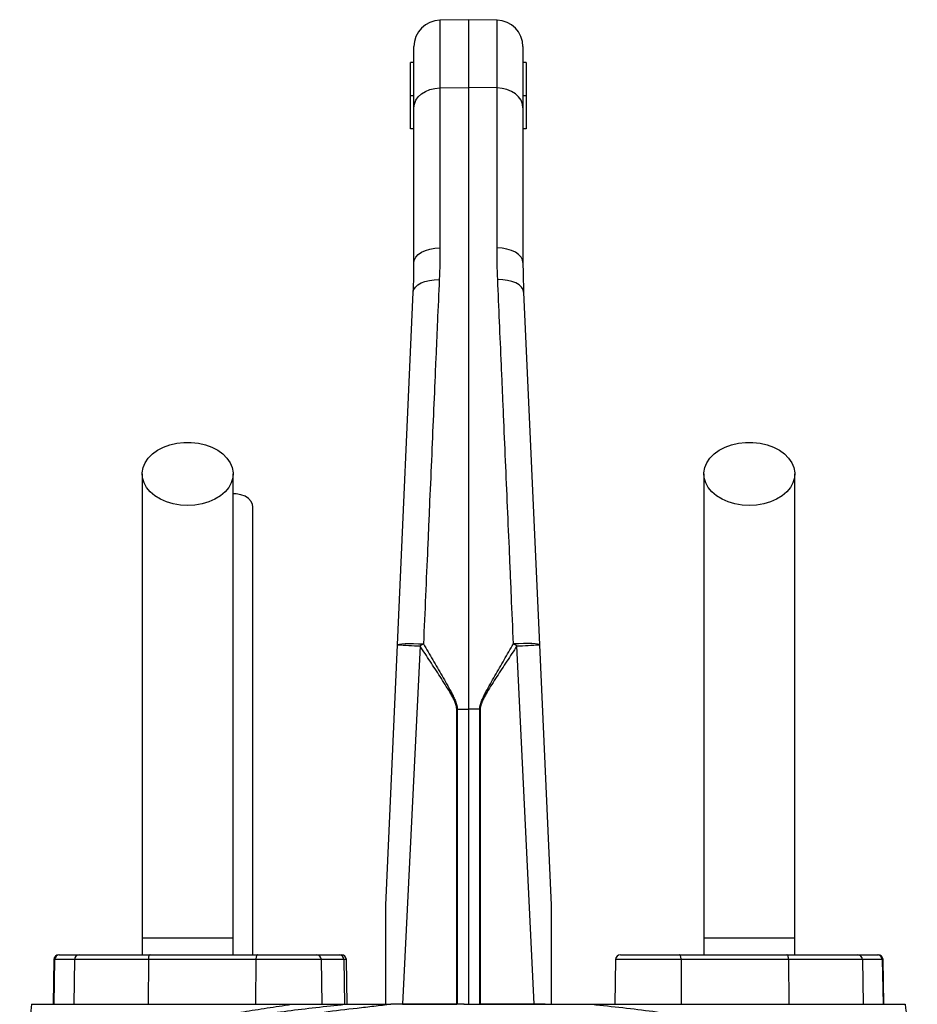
# Model space of a CAD drawing. Header units: millimetres. Extents: x 2377 to 3568, y 1016 to 5019.
# Tile 15 of 15: x 2701 to 3244, y 4423 to 5019. Entities that reach past the tile are written whole.
import ezdxf

# ---------------------------------------------------------------- set-up
doc = ezdxf.new("R2010")
doc.units = ezdxf.units.MM
doc.header["$LTSCALE"] = 2

msp = doc.modelspace()

# ---------------------------------------------------------------- linework, layer by layer
at = {"color": 7, "linetype": 'Continuous', "lineweight": 25}
for p, q in [((2972.46, 5018.71), (2955.18, 5018.41)), ((2989.74, 5018.41), (2972.46, 5018.71)), ((2972.46, 5018.71), (2972.46, 4977.61)), ((2939.46, 4965.35), (2939.46, 5002.41)), ((3005.46, 5002.41), (3005.46, 4965.35)), ((2937.46, 4972.71), (2937.46, 4992.71)), ((2939.46, 4992.71), (2937.46, 4992.71)), ((3007.46, 4992.71), (3005.46, 4992.71)), ((3007.46, 4992.71), (3007.46, 4972.71)), ((2955.18, 4977.39), (2972.46, 4977.61)), ((2955.18, 4977.39), (2955.18, 4880.59)), ((2972.46, 4977.61), (2972.46, 4601.4)), ((2989.74, 4977.39), (2972.46, 4977.61)), ((2989.74, 4880.59), (2989.74, 4977.39)), ((2937.46, 4952.71), (2937.46, 4972.71)), ((2939.46, 4972.71), (2937.46, 4972.71)), ((3007.46, 4972.71), (3005.46, 4972.71)), ((3007.46, 4972.71), (3007.46, 4952.71)), ((2939.46, 4871.65), (2939.46, 4965.35)), ((3005.46, 4965.35), (3005.46, 4871.65)), ((2939.46, 4952.71), (2937.46, 4952.71)), ((3007.46, 4952.71), (3005.46, 4952.71)), ((2929.52, 4640.34), (2939.06, 4853.78)), ((3005.86, 4853.78), (3015.41, 4640.34)), ((2922.46, 4482.71), (2929.52, 4640.34)), ((2943.15, 4639.63), (2932.61, 4422.71)), ((3012.32, 4422.71), (3001.77, 4639.63)), ((3015.41, 4640.34), (3022.46, 4482.71)), ((2965.34, 4601.4), (2965.63, 4601.4)), ((2965.34, 4422.71), (2965.34, 4601.4)), ((2965.63, 4601.4), (2972.46, 4601.4)), ((2965.63, 4601.4), (2965.63, 4422.71)), ((2979.3, 4601.4), (2972.46, 4601.4)), ((2972.46, 4601.4), (2972.46, 4422.71)), ((2979.3, 4422.71), (2979.3, 4601.4)), ((2979.59, 4601.4), (2979.59, 4422.71)), ((2774.96, 4462.71), (2774.96, 4452.71)), ((2829.96, 4462.71), (2774.96, 4462.71)), ((2829.96, 4452.71), (2829.96, 4462.71)), ((3114.96, 4462.71), (3114.96, 4452.71)), ((3169.96, 4462.71), (3114.96, 4462.71)), ((3169.96, 4452.71), (3169.96, 4462.71)), ((2724.51, 4452.71), (2724.92, 4452.71)), ((2724.92, 4452.71), (2736.95, 4452.71)), ((2736.95, 4452.71), (2779.71, 4452.71)), ((2779.71, 4452.71), (2844.81, 4452.71)), ((2844.81, 4452.71), (2880.41, 4452.71)), ((2880.41, 4452.71), (2894.19, 4452.71)), ((2894.19, 4452.71), (2895.56, 4452.71)), ((3064.51, 4452.71), (3100.11, 4452.71)), ((3100.11, 4452.71), (3165.22, 4452.71)), ((3165.22, 4452.71), (3207.98, 4452.71)), ((3207.98, 4452.71), (3220.01, 4452.71)), ((3220.01, 4452.71), (3220.41, 4452.71)), ((2721.51, 4449.76), (2721.04, 4422.71)), ((2721.96, 4449.76), (2721.5, 4422.71)), ((2733.99, 4449.76), (2721.96, 4449.76)), ((2733.99, 4449.76), (2733.53, 4422.71)), ((2778.68, 4449.76), (2733.99, 4449.76)), ((2778.68, 4449.76), (2778.52, 4422.71)), ((2843.79, 4449.76), (2778.68, 4449.76)), ((2843.79, 4449.76), (2843.63, 4422.71)), ((2883.89, 4422.71), (2883.41, 4449.76)), ((2897.03, 4449.76), (2897.48, 4422.71)), ((2899.03, 4422.71), (2898.56, 4449.76)), ((3061.51, 4449.76), (3061.04, 4422.71)), ((3101.14, 4449.76), (3101.3, 4422.71)), ((3166.24, 4449.76), (3101.14, 4449.76)), ((3166.24, 4449.76), (3166.4, 4422.71)), ((3210.93, 4449.76), (3166.24, 4449.76)), ((3210.93, 4449.76), (3211.4, 4422.71)), ((3222.97, 4449.76), (3210.93, 4449.76)), ((3222.97, 4449.76), (3223.43, 4422.71)), ((3223.89, 4422.71), (3223.41, 4449.76)), ((2932.61, 4422.71), (2965.34, 4422.71)), ((2965.63, 4422.71), (2965.34, 4422.71)), ((2969.56, 4422.71), (2970.26, 4422.71)), ((2969.91, 4422.71), (2971.77, 4422.71)), ((2971.42, 4422.71), (2972.12, 4422.71)), ((2971.77, 4422.71), (2972.47, 4422.71)), ((2972.47, 4422.71), (2974.35, 4422.71)), ((2974.35, 4422.71), (2974.83, 4422.71)), ((2979.59, 4422.71), (2979.3, 4422.71)), ((3012.32, 4422.71), (2979.59, 4422.71)), ((3019.38, 4422.71), (3019.49, 4422.71)), ((3079.64, 4422.71), (3079.66, 4422.71))]:
    msp.add_line(p, q, dxfattribs=at)
at = {"color": 8, "linetype": 'Continuous', "lineweight": 25}
for p, q in [((2955.18, 5018.41), (2955.18, 4977.39)), ((2989.74, 4977.39), (2989.74, 5018.41)), ((2721.96, 4449.76), (2721.51, 4449.76)), ((2883.41, 4449.76), (2843.79, 4449.76)), ((2897.03, 4449.76), (2883.41, 4449.76)), ((2898.56, 4449.76), (2897.03, 4449.76)), ((3101.14, 4449.76), (3061.51, 4449.76)), ((3223.41, 4449.76), (3222.97, 4449.76))]:
    msp.add_line(p, q, dxfattribs=at)
at = {"color": 7, "linetype": 'Continuous', "lineweight": 25, "flags": 128}
for points in [[(2939.46, 4965.35), (2939.76, 4967.67), (2940.65, 4969.91), (2942.1, 4971.97), (2944.05, 4973.79), (2946.43, 4975.28), (2949.15, 4976.41), (2952.1, 4977.12), (2955.18, 4977.39)], [(3005.46, 4965.35), (3005.16, 4967.67), (3004.27, 4969.91), (3002.82, 4971.97), (3000.88, 4973.79), (2998.5, 4975.28), (2995.78, 4976.41), (2992.82, 4977.12), (2989.74, 4977.39)], [(2939.46, 4871.65), (2939.76, 4873.38), (2940.65, 4875.04), (2942.1, 4876.57), (2944.05, 4877.92), (2946.43, 4879.03), (2949.15, 4879.87), (2952.1, 4880.39), (2955.18, 4880.59)], [(3005.46, 4871.65), (3005.16, 4873.38), (3004.27, 4875.04), (3002.82, 4876.57), (3000.88, 4877.92), (2998.5, 4879.03), (2995.78, 4879.87), (2992.82, 4880.39), (2989.74, 4880.59)], [(2939.06, 4853.78), (2939.43, 4855.34), (2940.36, 4856.82), (2941.83, 4858.17), (2943.77, 4859.33), (2946.14, 4860.26), (2948.82, 4860.92), (2951.73, 4861.3), (2954.77, 4861.38)], [(3005.86, 4853.78), (3005.5, 4855.34), (3004.57, 4856.82), (3003.1, 4858.17), (3001.15, 4859.33), (2998.79, 4860.26), (2996.11, 4860.92), (2993.19, 4861.3), (2990.16, 4861.38)], [(2802.46, 4724.6), (2798.05, 4724.84), (2793.76, 4725.58), (2789.68, 4726.79), (2785.94, 4728.44), (2782.63, 4730.48), (2779.83, 4732.86), (2777.62, 4735.53), (2776.05, 4738.41), (2775.16, 4741.43), (2774.99, 4744.51), (2775.52, 4747.57), (2776.75, 4750.52), (2778.65, 4753.31), (2781.16, 4755.84), (2784.23, 4758.06), (2787.77, 4759.91), (2791.68, 4761.35), (2795.88, 4762.32), (2800.25, 4762.82), (2804.68, 4762.82), (2809.04, 4762.32), (2813.24, 4761.35), (2817.16, 4759.91), (2820.7, 4758.06), (2823.77, 4755.84), (2826.28, 4753.31), (2828.18, 4750.52), (2829.41, 4747.57), (2829.94, 4744.51), (2829.76, 4741.43), (2828.88, 4738.41), (2827.31, 4735.53), (2825.1, 4732.86), (2822.3, 4730.48), (2818.98, 4728.44), (2815.24, 4726.79), (2811.17, 4725.58), (2806.87, 4724.84), (2802.46, 4724.6)], [(3142.46, 4724.6), (3138.05, 4724.84), (3133.76, 4725.58), (3129.68, 4726.79), (3125.94, 4728.44), (3122.63, 4730.48), (3119.83, 4732.86), (3117.62, 4735.53), (3116.05, 4738.41), (3115.16, 4741.43), (3114.99, 4744.51), (3115.52, 4747.57), (3116.75, 4750.52), (3118.65, 4753.31), (3121.16, 4755.84), (3124.23, 4758.06), (3127.77, 4759.91), (3131.68, 4761.35), (3135.88, 4762.32), (3140.25, 4762.82), (3144.68, 4762.82), (3149.04, 4762.32), (3153.24, 4761.35), (3157.16, 4759.91), (3160.7, 4758.06), (3163.77, 4755.84), (3166.28, 4753.31), (3168.18, 4750.52), (3169.41, 4747.57), (3169.94, 4744.51), (3169.76, 4741.43), (3168.88, 4738.41), (3167.31, 4735.53), (3165.1, 4732.86), (3162.3, 4730.48), (3158.98, 4728.44), (3155.24, 4726.79), (3151.17, 4725.58), (3146.87, 4724.84), (3142.46, 4724.6)], [(2841.96, 4723.74), (2841.76, 4725.24), (2840.87, 4727.15), (2839.32, 4728.84), (2837.22, 4730.21), (2834.7, 4731.18), (2831.9, 4731.68), (2829.97, 4731.73)], [(2929.52, 4640.34), (2929.83, 4640.57), (2930.72, 4640.76), (2932.17, 4640.91), (2934.12, 4641.01), (2936.49, 4641.06), (2939.2, 4641.06), (2942.15, 4641), (2945.22, 4640.89)], [(3015.41, 4640.34), (3015.1, 4640.57), (3014.21, 4640.76), (3012.76, 4640.91), (3010.81, 4641.01), (3008.44, 4641.06), (3005.72, 4641.06), (3002.78, 4641), (2999.71, 4640.89)], [(2779.71, 4452.71), (2779.51, 4452.65), (2779.32, 4452.49), (2779.14, 4452.22), (2778.99, 4451.85), (2778.86, 4451.4), (2778.77, 4450.89), (2778.71, 4450.34), (2778.68, 4449.76)], [(2844.81, 4452.71), (2844.62, 4452.65), (2844.42, 4452.49), (2844.25, 4452.22), (2844.09, 4451.85), (2843.97, 4451.4), (2843.87, 4450.89), (2843.81, 4450.34), (2843.79, 4449.76)], [(3101.14, 4449.76), (3101.12, 4450.34), (3101.06, 4450.89), (3100.96, 4451.4), (3100.83, 4451.85), (3100.68, 4452.22), (3100.5, 4452.49), (3100.31, 4452.65), (3100.11, 4452.71)], [(3166.24, 4449.76), (3166.22, 4450.34), (3166.16, 4450.89), (3166.06, 4451.4), (3165.94, 4451.85), (3165.78, 4452.22), (3165.61, 4452.49), (3165.42, 4452.65), (3165.22, 4452.71)]]:
    msp.add_lwpolyline(points, dxfattribs=at)
at = {"color": 7, "linetype": 'Continuous', "lineweight": 25}
for centre, radius, start, end in [((2955.46, 5002.41), 16, 91, 180), ((2989.46, 5002.41), 16, 0, 89), ((2961.83, 5126.28), 487.01, 266.19544, 267.80232), ((3052.61, 4463.19), 207.62, 121.14521, 121.81356), ((2892.32, 4463.19), 207.62, 58.18644, 58.85479), ((2983.1, 5126.28), 487.01, 272.19768, 273.80456), ((2724.51, 4449.71), 3, 90, 179), ((2724.94, 4449.73), 2.98, 90.4317, 179.44538), ((2736.97, 4449.73), 2.98, 90.4317, 179.44538), ((2880.41, 4449.71), 3, 1, 90), ((2894.11, 4449.79), 2.92, 359.48682, 88.47698), ((2895.56, 4449.71), 3, 1, 90), ((3064.51, 4449.71), 3, 90, 179), ((3207.96, 4449.73), 2.98, 0.55462, 89.5683), ((3219.99, 4449.73), 2.98, 0.55462, 89.5683), ((3220.41, 4449.71), 3, 1, 90)]:
    msp.add_arc(centre, radius, start, end, dxfattribs=at)
for points in [[(2955.18, 4880.59), (2955.18, 4874.28), (2955.05, 4867.88), (2954.77, 4861.38)], [(2990.16, 4861.38), (2989.88, 4867.88), (2989.74, 4874.28), (2989.74, 4880.59)], [(2939.06, 4853.78), (2939.33, 4859.83), (2939.46, 4865.79), (2939.46, 4871.65)], [(3005.46, 4871.65), (3005.46, 4865.79), (3005.59, 4859.83), (3005.86, 4853.78)], [(2979.59, 4601.4), (2979.49, 4601.4), (2979.4, 4601.4), (2979.3, 4601.4)], [(2969.91, 4422.71), (2954.99, 4422.71), (2940.15, 4422.71), (2925.55, 4422.71)]]:
    msp.add_open_spline(points, degree=3, dxfattribs=at)
for points, knots in [([(2954.77, 4861.38), (2954.41, 4853.03), (2954.04, 4844.53), (2953.48, 4831.57), (2953.29, 4827.22), (2952.91, 4818.48), (2952.72, 4814.08), (2951.76, 4791.97), (2950.98, 4773.89), (2949.78, 4746.18), (2949.38, 4736.85), (2948.76, 4722.7), (2948.56, 4717.96), (2948.15, 4708.43), (2947.94, 4703.65), (2946.9, 4679.71), (2946.06, 4660.39), (2945.22, 4640.89)], [0, 0, 0, 0, 0.125, 0.125, 0.1875, 0.1875, 0.25, 0.25, 0.5, 0.5, 0.625, 0.625, 0.6875, 0.6875, 0.75, 0.75, 1, 1, 1, 1]), ([(2999.71, 4640.89), (2999.28, 4650.64), (2998.86, 4660.36), (2998.23, 4674.89), (2998.03, 4679.72), (2997.61, 4689.33), (2997.4, 4694.12), (2996.37, 4717.97), (2995.56, 4736.75), (2994.36, 4764.45), (2993.96, 4773.61), (2993.37, 4787.24), (2993.17, 4791.76), (2992.78, 4800.77), (2992.59, 4805.24), (2991.63, 4827.44), (2990.88, 4844.67), (2990.16, 4861.38)], [0, 0, 0, 0, 0.125, 0.125, 0.1875, 0.1875, 0.25, 0.25, 0.5, 0.5, 0.625, 0.625, 0.6875, 0.6875, 0.75, 0.75, 1, 1, 1, 1]), ([(2774.96, 4743.74), (2774.96, 4737.87), (2774.96, 4726.23), (2774.96, 4708.67), (2774.96, 4690.92), (2774.96, 4672.8), (2774.96, 4654.08), (2774.96, 4634.61), (2774.96, 4615.14), (2774.96, 4595.84), (2774.96, 4576.87), (2774.96, 4557.56), (2774.96, 4536.09), (2774.96, 4512.67), (2774.96, 4487.51), (2774.96, 4470.91), (2774.96, 4462.71)], [0, 0, 0, 0, 0.079644, 0.158009, 0.235124, 0.311015, 0.385614, 0.459005, 0.531252, 0.593311, 0.65426, 0.714301, 0.773508, 0.85087, 0.926319, 1, 1, 1, 1]), ([(2829.96, 4462.71), (2829.96, 4467.78), (2829.96, 4478.32), (2829.96, 4494.73), (2829.96, 4512.36), (2829.96, 4529.69), (2829.96, 4546.51), (2829.96, 4562.6), (2829.96, 4579.1), (2829.96, 4596.6), (2829.96, 4614.87), (2829.96, 4633.72), (2829.96, 4652.35), (2829.96, 4670.71), (2829.96, 4688.87), (2829.96, 4707.02), (2829.96, 4725.31), (2829.96, 4737.52), (2829.96, 4743.74)], [0, 0, 0, 0, 0.045521, 0.094717, 0.147611, 0.204275, 0.251456, 0.300858, 0.352419, 0.406213, 0.470225, 0.53729, 0.607172, 0.679907, 0.755587, 0.834151, 0.915609, 1, 1, 1, 1]), ([(3114.96, 4743.74), (3114.96, 4737.87), (3114.96, 4726.23), (3114.96, 4708.67), (3114.96, 4690.92), (3114.96, 4672.8), (3114.96, 4654.08), (3114.96, 4634.61), (3114.96, 4615.14), (3114.96, 4595.84), (3114.96, 4576.87), (3114.96, 4557.56), (3114.96, 4536.09), (3114.96, 4512.67), (3114.96, 4487.51), (3114.96, 4470.91), (3114.96, 4462.71)], [0, 0, 0, 0, 0.079644, 0.158009, 0.235124, 0.311015, 0.385614, 0.459005, 0.531252, 0.593311, 0.65426, 0.714301, 0.773508, 0.85087, 0.926319, 1, 1, 1, 1]), ([(3169.96, 4462.71), (3169.96, 4467.78), (3169.96, 4478.32), (3169.96, 4494.73), (3169.96, 4512.36), (3169.96, 4529.69), (3169.96, 4546.51), (3169.96, 4562.6), (3169.96, 4579.1), (3169.96, 4596.6), (3169.96, 4614.87), (3169.96, 4633.72), (3169.96, 4652.35), (3169.96, 4670.71), (3169.96, 4688.87), (3169.96, 4707.02), (3169.96, 4725.31), (3169.96, 4737.52), (3169.96, 4743.74)], [0, 0, 0, 0, 0.045521, 0.094717, 0.147611, 0.204275, 0.251456, 0.300858, 0.352419, 0.406213, 0.470225, 0.53729, 0.607172, 0.679907, 0.755587, 0.834151, 0.915609, 1, 1, 1, 1]), ([(2841.96, 4452.71), (2841.96, 4456.11), (2841.96, 4465.4), (2841.96, 4479.72), (2841.96, 4494.78), (2841.96, 4507.28), (2841.96, 4517.78), (2841.96, 4527.18), (2841.96, 4540.5), (2841.96, 4557.92), (2841.96, 4578.79), (2841.96, 4597.63), (2841.96, 4614.55), (2841.96, 4629.54), (2841.96, 4643.33), (2841.96, 4653.86), (2841.96, 4662.14), (2841.96, 4669.15), (2841.96, 4677.53), (2841.96, 4687.25), (2841.96, 4698.27), (2841.96, 4710.58), (2841.96, 4719.19), (2841.96, 4723.74)], [0, 0, 0, 0, 0.031526, 0.086056, 0.132732, 0.171571, 0.202645, 0.231141, 0.260031, 0.328885, 0.39862, 0.468523, 0.527313, 0.585972, 0.642144, 0.694118, 0.718091, 0.748453, 0.785466, 0.82912, 0.879422, 0.93638, 1, 1, 1, 1]), ([(2965.34, 4601.4), (2965.34, 4601.87), (2965.29, 4602.34), (2965.14, 4603.26), (2965.03, 4603.71), (2964.63, 4605.04), (2964.27, 4605.89), (2963.48, 4607.57), (2963.05, 4608.4), (2962.16, 4610.02), (2961.69, 4610.82), (2960.28, 4613.22), (2959.3, 4614.79), (2957.33, 4617.93), (2956.33, 4619.49), (2953.32, 4624.16), (2951.29, 4627.26), (2947.23, 4633.45), (2945.19, 4636.54), (2943.15, 4639.63)], [0, 0, 0, 0, 0.03125, 0.03125, 0.0625, 0.0625, 0.125, 0.125, 0.1875, 0.1875, 0.25, 0.25, 0.375, 0.375, 0.5, 0.5, 0.75, 0.75, 1, 1, 1, 1]), ([(2945.22, 4640.89), (2947.1, 4637.69), (2948.99, 4634.48), (2952.74, 4628.06), (2954.61, 4624.84), (2957.39, 4620), (2958.32, 4618.38), (2960.14, 4615.13), (2961.04, 4613.49), (2962.33, 4611.02), (2962.76, 4610.19), (2963.58, 4608.52), (2963.97, 4607.67), (2964.68, 4605.95), (2965, 4605.07), (2965.36, 4603.73), (2965.46, 4603.27), (2965.59, 4602.34), (2965.63, 4601.87), (2965.63, 4601.4)], [0, 0, 0, 0, 0.25, 0.25, 0.5, 0.5, 0.625, 0.625, 0.75, 0.75, 0.8125, 0.8125, 0.875, 0.875, 0.9375, 0.9375, 0.96875, 0.96875, 1, 1, 1, 1]), ([(2979.3, 4601.4), (2979.3, 4602.35), (2979.45, 4603.27), (2979.92, 4605.06), (2980.25, 4605.95), (2980.96, 4607.68), (2981.35, 4608.52), (2982.17, 4610.2), (2982.59, 4611.02), (2983.89, 4613.5), (2984.79, 4615.13), (2986.61, 4618.38), (2987.53, 4619.99), (2990.31, 4624.84), (2992.19, 4628.06), (2995.94, 4634.48), (2997.82, 4637.69), (2999.71, 4640.89)], [0, 0, 0, 0, 0.0625, 0.0625, 0.125, 0.125, 0.1875, 0.1875, 0.25, 0.25, 0.375, 0.375, 0.5, 0.5, 0.75, 0.75, 1, 1, 1, 1]), ([(3001.77, 4639.63), (2999.74, 4636.54), (2997.7, 4633.45), (2993.64, 4627.27), (2991.61, 4624.17), (2988.6, 4619.5), (2987.6, 4617.94), (2985.63, 4614.8), (2984.66, 4613.23), (2983.24, 4610.84), (2982.78, 4610.04), (2981.89, 4608.41), (2981.46, 4607.59), (2980.66, 4605.91), (2980.3, 4605.04), (2979.9, 4603.71), (2979.79, 4603.26), (2979.63, 4602.34), (2979.59, 4601.87), (2979.59, 4601.4)], [0, 0, 0, 0, 0.25, 0.25, 0.5, 0.5, 0.625, 0.625, 0.75, 0.75, 0.8125, 0.8125, 0.875, 0.875, 0.9375, 0.9375, 0.96875, 0.96875, 1, 1, 1, 1]), ([(2922.46, 4422.71), (2922.46, 4427.8), (2922.46, 4432.9), (2922.46, 4443.07), (2922.46, 4448.16), (2922.46, 4455.78), (2922.46, 4458.32), (2922.46, 4463.39), (2922.46, 4465.92), (2922.46, 4469.71), (2922.46, 4470.97), (2922.46, 4473.48), (2922.46, 4474.74), (2922.46, 4476.61), (2922.46, 4477.23), (2922.46, 4478.46), (2922.46, 4479.08), (2922.46, 4480.29), (2922.46, 4480.89), (2922.46, 4481.73), (2922.46, 4482.01), (2922.46, 4482.37), (2922.46, 4482.48), (2922.46, 4482.65), (2922.46, 4482.71), (2922.46, 4482.71)], [0, 0, 0, 0, 0.25, 0.25, 0.5, 0.5, 0.625, 0.625, 0.75, 0.75, 0.8125, 0.8125, 0.875, 0.875, 0.90625, 0.90625, 0.9375, 0.9375, 0.96875, 0.96875, 0.984375, 0.984375, 0.992187, 0.992187, 1, 1, 1, 1]), ([(3022.46, 4482.71), (3022.46, 4482.71), (3022.46, 4482.65), (3022.46, 4482.48), (3022.46, 4482.36), (3022.46, 4482), (3022.46, 4481.72), (3022.46, 4480.87), (3022.46, 4480.27), (3022.46, 4479.05), (3022.46, 4478.44), (3022.46, 4477.2), (3022.46, 4476.58), (3022.46, 4474.71), (3022.46, 4473.46), (3022.46, 4470.94), (3022.46, 4469.68), (3022.46, 4465.89), (3022.46, 4463.36), (3022.46, 4458.3), (3022.46, 4455.76), (3022.46, 4448.15), (3022.46, 4443.06), (3022.46, 4432.89), (3022.46, 4427.8), (3022.46, 4422.71)], [0, 0, 0, 0, 0.007813, 0.007813, 0.015625, 0.015625, 0.03125, 0.03125, 0.0625, 0.0625, 0.09375, 0.09375, 0.125, 0.125, 0.1875, 0.1875, 0.25, 0.25, 0.375, 0.375, 0.5, 0.5, 0.75, 0.75, 1, 1, 1, 1]), ([(2708, 4422.71), (2707.33, 4417.43), (2705.98, 4406.88), (2703.92, 4390.9), (2702.22, 4377.84), (2701.14, 4370.12), (2700.8, 4367.7)], [0, 0, 0, 0, 0.2898975, 0.5798158, 0.8683734, 1, 1, 1, 1]), ([(2704.54, 4371.66), (2704.62, 4371.74), (2704.7, 4371.83), (2704.86, 4372), (2705.1, 4372.26), (2705.67, 4372.86), (2706.18, 4373.37), (2707.23, 4374.4), (2707.97, 4375.08), (2710.3, 4377.11), (2712.01, 4378.45), (2714.79, 4380.45), (2715.76, 4381.11), (2717.75, 4382.42), (2718.79, 4383.07), (2721.99, 4385.01), (2724.26, 4386.28), (2731.48, 4390.04), (2736.83, 4392.46), (2745.67, 4395.98), (2748.75, 4397.13), (2753.57, 4398.83), (2755.21, 4399.39), (2758.56, 4400.51), (2760.28, 4401.06), (2769, 4403.79), (2776.42, 4405.86), (2788.19, 4408.79), (2792.23, 4409.74), (2798.45, 4411.13), (2800.55, 4411.58), (2804.8, 4412.48), (2806.96, 4412.92), (2817.85, 4415.1), (2826.9, 4416.72), (2840.95, 4419.01), (2845.72, 4419.75), (2852.98, 4420.86), (2855.42, 4421.23), (2860.33, 4421.97), (2862.81, 4422.34), (2865.29, 4422.71)], [0, 0, 0, 0, 0.003906, 0.003906, 0.007813, 0.015625, 0.03125, 0.03125, 0.0625, 0.0625, 0.125, 0.125, 0.15625, 0.15625, 0.1875, 0.1875, 0.25, 0.25, 0.375, 0.375, 0.4375, 0.4375, 0.46875, 0.46875, 0.5, 0.5, 0.625, 0.625, 0.6875, 0.6875, 0.71875, 0.71875, 0.75, 0.75, 0.875, 0.875, 0.9375, 0.9375, 0.96875, 0.96875, 1, 1, 1, 1]), ([(2708.03, 4422.71), (2708.02, 4422.71), (2707.82, 4422.71), (2708.8, 4422.71), (2710.8, 4422.71), (2713.46, 4422.71), (2715.79, 4422.71), (2716.91, 4422.71)], [0, 0, 0, 0, 0.010015, 0.323715, 0.564181, 0.79077, 1, 1, 1, 1]), ([(2716.91, 4422.71), (2721.69, 4422.71), (2733.27, 4422.71), (2756.11, 4422.71), (2783.81, 4422.71), (2815.71, 4422.71), (2843.66, 4422.71), (2860.69, 4422.71), (2865.29, 4422.71)], [0.130712, 0.130712, 0.130712, 0.130712, 0.1802911, 0.2298702, 0.2794493, 0.3290284, 0.3786074, 0.3966326, 0.3966326, 0.3966326, 0.3966326]), ([(2865.29, 4422.71), (2866.38, 4422.71), (2868.54, 4422.71), (2871.79, 4422.71), (2875, 4422.71), (2878.2, 4422.71), (2882.07, 4422.71), (2886.69, 4422.71), (2892.12, 4422.71), (2895.81, 4422.71), (2897.69, 4422.71)], [0, 0, 0, 0, 0.101917, 0.202879, 0.302889, 0.401951, 0.500069, 0.66183, 0.828469, 1, 1, 1, 1]), ([(2925.55, 4422.71), (2922.11, 4422.28), (2918.68, 4421.87), (2911.86, 4421.06), (2908.47, 4420.66), (2898.36, 4419.47), (2891.71, 4418.67), (2885.16, 4417.85)], [0, 0, 0, 0, 0.25, 0.25, 0.5, 0.5, 1, 1, 1, 1]), ([(2897.69, 4422.71), (2898.12, 4422.71), (2898.99, 4422.71), (2900.33, 4422.71), (2901.69, 4422.71), (2903.09, 4422.71), (2905.16, 4422.71), (2907.94, 4422.71), (2911.42, 4422.71), (2914.92, 4422.71), (2918.44, 4422.71), (2921.98, 4422.71), (2924.36, 4422.71), (2925.55, 4422.71)], [0, 0, 0, 0, 0.048202, 0.097322, 0.147367, 0.198347, 0.250267, 0.373775, 0.500284, 0.624448, 0.74908, 0.874243, 1, 1, 1, 1]), ([(2932.61, 4422.71), (2931.94, 4422.71), (2929.65, 4422.71), (2927.66, 4422.71), (2926.25, 4422.71)], [0, 0, 0, 0, 0.289031, 1, 1, 1, 1]), ([(2974.83, 4422.71), (2975.61, 4422.71), (2977.19, 4422.71), (2979.55, 4422.71), (2981.92, 4422.71), (2984.27, 4422.71), (2986.63, 4422.71), (2988.99, 4422.71), (2991.34, 4422.71), (2993.69, 4422.71), (2996.03, 4422.71), (2998.38, 4422.71), (3000.72, 4422.71), (3003.06, 4422.71), (3005.4, 4422.71), (3007.74, 4422.71), (3010.07, 4422.71), (3012.4, 4422.71), (3014.73, 4422.71), (3017.05, 4422.71), (3018.6, 4422.71), (3019.38, 4422.71)], [0, 0, 0, 0, 0.052847, 0.105648, 0.158408, 0.211131, 0.263819, 0.316478, 0.36911, 0.421719, 0.47431, 0.526885, 0.579449, 0.632005, 0.684557, 0.737109, 0.789665, 0.842228, 0.894803, 0.947392, 1, 1, 1, 1]), ([(3018.79, 4422.71), (3018.4, 4422.71), (3016.63, 4422.71), (3014.21, 4422.71), (3012.32, 4422.71)], [0, 0, 0, 0, 0.219707, 1, 1, 1, 1]), ([(3019.49, 4422.71), (3020.08, 4422.71), (3021.27, 4422.71), (3023.04, 4422.71), (3024.8, 4422.71), (3026.55, 4422.71), (3028.3, 4422.71), (3030.04, 4422.71), (3031.77, 4422.71), (3033.91, 4422.71), (3036.41, 4422.71), (3039.26, 4422.71), (3042.01, 4422.71), (3044.66, 4422.71), (3046.39, 4422.71), (3047.24, 4422.71)], [0, 0, 0, 0, 0.062765, 0.125378, 0.187847, 0.25018, 0.312384, 0.374468, 0.436439, 0.498304, 0.604243, 0.707335, 0.807625, 0.905162, 1, 1, 1, 1]), ([(3047.24, 4422.71), (3048.43, 4422.71), (3050.77, 4422.71), (3054.25, 4422.71), (3057.67, 4422.71), (3059.91, 4422.71), (3061.02, 4422.71)], [0, 0, 0, 0, 0.256856, 0.509136, 0.756848, 1, 1, 1, 1]), ([(3061.02, 4422.71), (3061.86, 4422.71), (3064.48, 4422.71), (3068.88, 4422.71), (3074.24, 4422.71), (3077.83, 4422.71), (3079.64, 4422.71)], [0, 0, 0, 0, 0.134391, 0.418341, 0.706868, 1, 1, 1, 1]), ([(3079.66, 4422.71), (3080.36, 4422.71), (3081.78, 4422.71), (3083.88, 4422.71), (3085.98, 4422.71), (3088.07, 4422.71), (3090.15, 4422.71), (3092.23, 4422.71), (3094.29, 4422.71), (3096.34, 4422.71), (3098.39, 4422.71), (3100.43, 4422.71), (3102.46, 4422.71), (3107.83, 4422.71), (3116.43, 4422.71), (3127.95, 4422.71), (3139.07, 4422.71), (3149.78, 4422.71), (3160.04, 4422.71), (3169.82, 4422.71), (3179.09, 4422.71), (3187.85, 4422.71), (3196.07, 4422.71), (3203.73, 4422.71), (3210.79, 4422.71), (3215.69, 4422.71), (3218.85, 4422.71), (3220.52, 4422.71), (3222.13, 4422.71), (3223.69, 4422.71), (3225.19, 4422.71), (3226.64, 4422.71), (3227.55, 4422.71), (3228.01, 4422.71)], [0, 0, 0, 0, 0.0102993, 0.0205958, 0.0308902, 0.0411832, 0.0514754, 0.0617677, 0.0720607, 0.0823551, 0.0926516, 0.1029509, 0.1132539, 0.123561, 0.1852491, 0.2469823, 0.3088885, 0.3707352, 0.4328642, 0.4950081, 0.5572516, 0.6195486, 0.6825026, 0.7453932, 0.808835, 0.8722821, 0.8905187, 0.9087516, 0.9269848, 0.9452223, 0.963468, 0.9817259, 1, 1, 1, 1]), ([(3228.01, 4422.71), (3229.01, 4422.71), (3230.99, 4422.71), (3233.38, 4422.71), (3235.24, 4422.71), (3236.59, 4422.71), (3236.74, 4422.71), (3236.82, 4422.71)], [0, 0, 0, 0, 0.1836528, 0.3672308, 0.5722236, 0.7771022, 1, 1, 1, 1]), ([(3244.15, 4367.46), (3243.95, 4368.85), (3243.07, 4375.14), (3241.5, 4387.12), (3239.28, 4404.17), (3237.74, 4416.27), (3236.92, 4422.71)], [0, 0, 0, 0, 0.0754015, 0.3413038, 0.6494871, 1, 1, 1, 1])]:
    msp.add_open_spline(points, degree=3, knots=knots, dxfattribs=at)
at = {"color": 8, "linetype": 'Continuous', "lineweight": 25}
for points, knots in [([(2740.2, 4390.64), (2741.49, 4391.19), (2747.19, 4393.63), (2758.97, 4397.58), (2773.92, 4402), (2788.37, 4405.65), (2801.35, 4408.56), (2814.37, 4411.17), (2823.99, 4412.89), (2834.62, 4414.67), (2846.34, 4416.49), (2862.91, 4418.76), (2880.01, 4420.87), (2891.79, 4422.1), (2897.69, 4422.71)], [0, 0, 0, 0, 0.036604, 0.161586, 0.283143, 0.371116, 0.459431, 0.536569, 0.613938, 0.632035, 0.723338, 0.81501, 0.907312, 1, 1, 1, 1]), ([(3047.24, 4422.71), (3053.48, 4422.06), (3065.97, 4420.75), (3084.24, 4418.48), (3102.1, 4415.98), (3120.66, 4413.01), (3139.31, 4409.51), (3157.69, 4405.43), (3174.76, 4400.99), (3190.34, 4396.12), (3201.2, 4392.35), (3206.11, 4390.12), (3206.93, 4389.75)], [0, 0, 0, 0, 0.096195, 0.19239, 0.290423, 0.388452, 0.507804, 0.623227, 0.738651, 0.8574, 0.97615, 1, 1, 1, 1])]:
    msp.add_open_spline(points, degree=3, knots=knots, dxfattribs=at)

doc.saveas('drawing.dxf')
